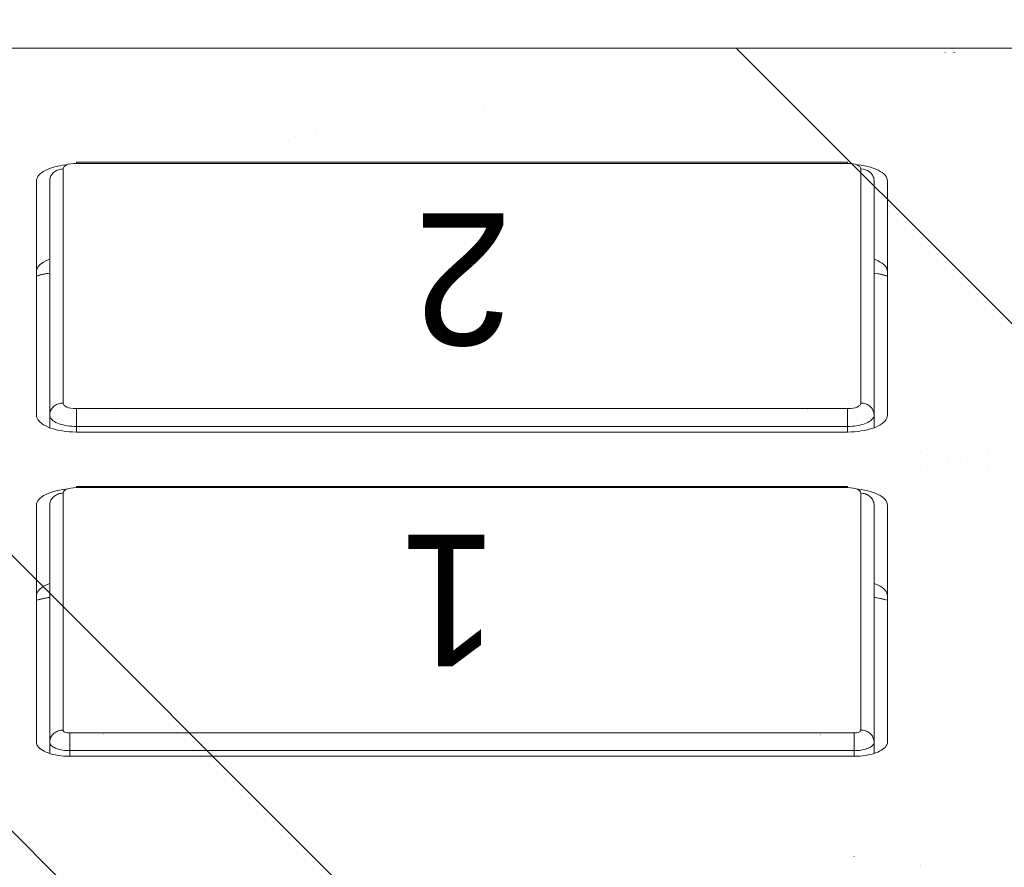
# Model space of a CAD drawing. Header units: inches. Extents: x -420 to -276, y -52 to 18.
# Tile 126 of 187: x -339.662 to -339.081, y 13.001 to 13.501. Entities that reach past the tile are written whole.
import ezdxf

# ---------------------------------------------------------------- set-up
doc = ezdxf.new("R2010")
doc.units = ezdxf.units.IN
doc.header["$LTSCALE"] = 32
doc.header["$MEASUREMENT"] = 0
doc.linetypes.add('Dash Style-1', pattern=[0.083328, 0.041656, -0.041672])
for name, color, linetype, lineweight in [('DashLineFill', 7, 'Dash Style-1', 13), ('Drawing', 7, 'Continuous', 18), ('None', 7, 'Continuous', 18), ('SolidLine', 7, 'Continuous', 15)]:
    doc.layers.add(name, color=color, linetype=linetype, lineweight=lineweight)
doc.styles.add('Segoe UI Semilight (bold)', font='seguisli.ttf')

# ---------------------------------------------------------------- blocks, each defined once
blk = doc.blocks.new('TiMotion_Handset (2D)')
at = {"layer": 'DashLineFill', "linetype": 'Continuous', "lineweight": 13}
h = blk.add_hatch(dxfattribs=at)
h.set_pattern_fill('Steel', color=253, style=0, pattern_type=2)
h.set_pattern_definition([(45, (0, 0), (-1.61301565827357, 1.935715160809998), []), (45, (-1.0608, 1.0608), (-0.4723460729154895, 0.4167612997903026), [])])
h.paths.add_polyline_path([(-0.5650679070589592, 2.440944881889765), (-0.5636889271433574, 2.443168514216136), (-0.5621892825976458, 2.445271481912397), (-0.5605689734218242, 2.447253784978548), (-0.5588279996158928, 2.449115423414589), (-0.5569663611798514, 2.45085639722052), (-0.5549840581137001, 2.452476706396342), (-0.5528810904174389, 2.453976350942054), (-0.5506574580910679, 2.455355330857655), (-0.5483514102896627, 2.456591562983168), (-0.5460011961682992, 2.457662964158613), (-0.543606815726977, 2.458569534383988), (-0.5411682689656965, 2.459311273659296), (-0.5386855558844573, 2.459888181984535), (-0.5361586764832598, 2.460300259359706), (-0.5335876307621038, 2.460547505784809), (-0.5309724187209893, 2.460629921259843), (0.4425815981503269, 2.460629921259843), (0.4451968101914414, 2.460547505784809), (0.4477678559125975, 2.460300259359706), (0.450294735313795, 2.459888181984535), (0.4527774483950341, 2.459311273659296), (0.4552159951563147, 2.458569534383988), (0.4576103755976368, 2.457662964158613), (0.4599605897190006, 2.456591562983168), (0.4622666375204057, 2.455355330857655), (0.4644902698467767, 2.453976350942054), (0.4665932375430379, 2.452476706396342), (0.4685755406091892, 2.45085639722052), (0.4704371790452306, 2.449115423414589), (0.472178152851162, 2.447253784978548), (0.4737984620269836, 2.445271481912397), (0.4752981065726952, 2.443168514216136), (0.4766770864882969, 2.440944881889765), (0.4779133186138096, 2.43863883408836), (0.478984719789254, 2.436288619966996), (0.47989129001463, 2.433894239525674), (0.4806330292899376, 2.431455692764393), (0.4812099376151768, 2.428972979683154), (0.4816220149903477, 2.426446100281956), (0.4818692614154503, 2.423875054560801), (0.4819516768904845, 2.421259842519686), (0.4819516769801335, 1.765582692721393), (0.4825163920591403, 1.763951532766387), (0.4830058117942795, 1.762300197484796), (0.4834199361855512, 1.760628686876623), (0.4837587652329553, 1.758937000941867), (0.4840222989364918, 1.757225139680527), (0.4842105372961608, 1.755493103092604), (0.4843234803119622, 1.753740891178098), (0.484361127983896, 1.751968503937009), (0.484361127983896, -1.751965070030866), (0.4842787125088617, -1.75458028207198), (0.4840314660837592, -1.757151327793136), (0.4836193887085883, -1.759678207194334), (0.483042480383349, -1.762160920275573), (0.4823007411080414, -1.764599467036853), (0.4813941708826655, -1.766993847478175), (0.4803227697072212, -1.769344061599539), (0.4790865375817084, -1.771650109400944), (0.4777075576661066, -1.773873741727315), (0.4762079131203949, -1.775976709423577), (0.4745876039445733, -1.777959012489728), (0.4728466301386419, -1.779820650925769), (0.4709849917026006, -1.781561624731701), (0.4690026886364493, -1.783181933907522), (0.4668997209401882, -1.784681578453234), (0.4646760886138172, -1.786060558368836), (0.4623700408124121, -1.787296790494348), (0.4600198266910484, -1.788368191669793), (0.4576254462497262, -1.789274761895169), (0.4551868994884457, -1.790016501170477), (0.4527041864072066, -1.790593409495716), (0.4501773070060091, -1.791005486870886), (0.447606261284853, -1.791252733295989), (0.4449910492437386, -1.791335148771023), (-1.79051826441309, -1.791335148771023), (-1.793133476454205, -1.791252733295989), (-1.795704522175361, -1.791005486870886), (-1.798231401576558, -1.790593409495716), (-1.800714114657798, -1.790016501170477), (-1.803152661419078, -1.789274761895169), (-1.8055470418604, -1.788368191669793), (-1.807897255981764, -1.787296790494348), (-1.810203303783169, -1.786060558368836), (-1.81242693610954, -1.784681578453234), (-1.814529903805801, -1.783181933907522), (-1.816512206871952, -1.781561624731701), (-1.818373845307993, -1.779820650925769), (-1.820114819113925, -1.777959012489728), (-1.821735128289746, -1.775976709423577), (-1.823234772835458, -1.773873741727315), (-1.82461375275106, -1.771650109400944), (-1.825849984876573, -1.769344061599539), (-1.826921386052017, -1.766993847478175), (-1.827827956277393, -1.764599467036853), (-1.828569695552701, -1.762160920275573), (-1.82914660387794, -1.759678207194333), (-1.829558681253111, -1.757151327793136), (-1.829805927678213, -1.75458028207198), (-1.829888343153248, -1.751965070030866), (-1.829888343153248, 1.751968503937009), (-1.829805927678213, 1.754583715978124), (-1.829558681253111, 1.75715476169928), (-1.82914660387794, 1.759681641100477), (-1.828569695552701, 1.762164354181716), (-1.827827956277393, 1.764602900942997), (-1.826921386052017, 1.766997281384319), (-1.825849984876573, 1.769347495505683), (-1.82461375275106, 1.771653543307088), (-1.823234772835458, 1.773877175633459), (-1.821735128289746, 1.77598014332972), (-1.820114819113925, 1.777962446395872), (-1.818373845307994, 1.779824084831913), (-1.816512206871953, 1.781565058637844), (-1.814529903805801, 1.783185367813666), (-1.81242693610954, 1.784685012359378), (-1.810203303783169, 1.786063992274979), (-1.807897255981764, 1.787300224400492), (-1.8055470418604, 1.788371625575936), (-1.803152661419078, 1.789278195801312), (-1.800714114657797, 1.79001993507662), (-1.798231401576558, 1.790596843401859), (-1.795704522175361, 1.79100892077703), (-1.793133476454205, 1.791256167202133), (-1.79051826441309, 1.791338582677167), (-0.5703424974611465, 1.791338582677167), (-0.5703424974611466, 2.421259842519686), (-0.5702600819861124, 2.423875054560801), (-0.5700128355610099, 2.426446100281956), (-0.569600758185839, 2.428972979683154), (-0.5690238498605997, 2.431455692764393), (-0.5682821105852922, 2.433894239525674), (-0.5673755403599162, 2.436288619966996), (-0.5663041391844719, 2.43863883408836)])
at = {"layer": 'DashLineFill'}
blk.add_open_spline([(-0.5650679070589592, 2.440944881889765), (-0.559793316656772, 2.450080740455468), (-0.5415215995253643, 2.460629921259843), (-0.04419541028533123, 2.460629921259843), (0.4531307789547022, 2.460629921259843), (0.4714024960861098, 2.450080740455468), (0.4819516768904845, 2.431809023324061), (0.4819516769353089, 2.09342126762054), (0.4819516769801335, 1.765582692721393), (0.484361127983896, 1.759098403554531), (0.484361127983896, 1.716953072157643e-06), (0.484361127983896, -1.76251425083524), (0.473811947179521, -1.780785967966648), (0.4555402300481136, -1.791335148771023), (-0.672763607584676, -1.791335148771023), (-1.801067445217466, -1.791335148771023), (-1.819339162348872, -1.780785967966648), (-1.829888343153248, -1.76251425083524), (-1.829888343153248, 1.716953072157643e-06), (-1.829888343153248, 1.762517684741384), (-1.819339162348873, 1.780789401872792), (-1.801067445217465, 1.791338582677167), (-1.180430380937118, 1.791338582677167), (-0.5703424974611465, 1.791338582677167), (-0.5703424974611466, 2.106299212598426), (-0.5703424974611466, 2.431809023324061), (-0.5650679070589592, 2.440944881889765)], degree=2, knots=[0, 0, 0, 0.001659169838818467, 0.003318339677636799, 0.07987838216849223, 0.08153755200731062, 0.08319672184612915, 0.08485589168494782, 0.1364181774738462, 0.1364181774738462, 0.1375061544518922, 0.4048450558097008, 0.4064547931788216, 0.4080645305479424, 0.4096742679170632, 0.5802364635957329, 0.5818462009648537, 0.5834559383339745, 0.5850656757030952, 0.8524045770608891, 0.8540143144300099, 0.8556240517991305, 0.8572337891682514, 0.9503292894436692, 0.9503292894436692, 0.9983902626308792, 1, 1, 1], dxfattribs=at)
at = {"layer": 'Drawing', "color": 7, "linetype": 'Continuous'}
for p, q in [((0.484361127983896, -1.718944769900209), (0.484361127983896, 1.633858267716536)), ((0.06899071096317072, 1.027698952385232), (0.06952023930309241, 1.028848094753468)), ((0.06952023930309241, 1.028848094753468), (0.07008969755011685, 1.029884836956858)), ((0.07008969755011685, 1.029884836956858), (0.07069483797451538, 1.030801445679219)), ((0.07069483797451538, 1.030801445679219), (0.071331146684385, 1.031591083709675)), ((0.071331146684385, 1.031591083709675), (0.07199387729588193, 1.032247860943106)), ((0.07199387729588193, 1.032247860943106), (0.07267808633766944, 1.032766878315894)), ((0.07267808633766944, 1.032766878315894), (0.07337867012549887, 1.033144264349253)), ((0.07337867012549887, 1.033144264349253), (0.07409040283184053, 1.033377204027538)), ((0.07409040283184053, 1.033377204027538), (0.07487331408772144, 1.033464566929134)), ((0.2146368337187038, 1.033464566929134), (0.07487331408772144, 1.033464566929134)), ((0.1586385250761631, 1.033464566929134), (0.1586803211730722, 1.033327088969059)), ((0.1586803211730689, 1.033327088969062), (0.159424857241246, 1.030406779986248)), ((0.159424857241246, 1.030406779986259), (0.1600548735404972, 1.027404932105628)), ((0.1611147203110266, 1.033464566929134), (0.1611931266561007, 1.033463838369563)), ((0.1611931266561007, 1.033463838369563), (0.1620542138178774, 1.033359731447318)), ((0.1620542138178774, 1.033359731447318), (0.1629082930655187, 1.033080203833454)), ((0.1629082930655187, 1.033080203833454), (0.1637489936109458, 1.032627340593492)), ((0.1637489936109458, 1.032627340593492), (0.1645700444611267, 1.032004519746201)), ((0.1645700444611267, 1.032004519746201), (0.1653653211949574, 1.031216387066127)), ((0.1653653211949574, 1.031216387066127), (0.1661288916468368, 1.030268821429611)), ((0.1653770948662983, 1.031216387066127), (0.1661288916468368, 1.030268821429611)), ((0.1661288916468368, 1.030268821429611), (0.1668550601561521, 1.029168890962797)), ((0.1668550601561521, 1.029168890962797), (0.1675384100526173, 1.027924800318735)), ((0.1681738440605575, 1.026545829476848), (0.1675384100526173, 1.027924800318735)), ((0.2146368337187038, 1.033464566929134), (0.2155763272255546, 1.033359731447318)), ((0.2155763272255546, 1.033359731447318), (0.2164304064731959, 1.033080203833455)), ((0.2164304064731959, 1.033080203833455), (0.217271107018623, 1.032627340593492)), ((0.217271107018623, 1.032627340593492), (0.2180921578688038, 1.032004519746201)), ((0.2180921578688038, 1.032004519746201), (0.2188874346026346, 1.031216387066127)), ((0.219651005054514, 1.030268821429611), (0.2188874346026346, 1.031216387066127)), ((0.219651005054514, 1.030268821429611), (0.2203771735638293, 1.029168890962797)), ((0.2203771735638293, 1.029168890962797), (0.2210605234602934, 1.027924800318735)), ((0.2210605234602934, 1.027924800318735), (0.2216959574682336, 1.026545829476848)), ((0.2608209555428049, 1.026545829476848), (0.2614563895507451, 1.027924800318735)), ((0.2614563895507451, 1.027924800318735), (0.2621397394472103, 1.029168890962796)), ((0.2621397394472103, 1.029168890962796), (0.2628659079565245, 1.030268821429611)), ((0.2628659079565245, 1.030268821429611), (0.2636294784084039, 1.031216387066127)), ((0.2636294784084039, 1.031216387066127), (0.2644247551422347, 1.032004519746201)), ((0.2644247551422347, 1.032004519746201), (0.2652458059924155, 1.032627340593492)), ((0.2652458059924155, 1.032627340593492), (0.2660865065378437, 1.033080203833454)), ((0.2660865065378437, 1.033080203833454), (0.2669405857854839, 1.033359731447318)), ((0.2669405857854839, 1.033359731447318), (0.2678800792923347, 1.033464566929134)), ((0.4059797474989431, 1.033464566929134), (0.2678800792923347, 1.033464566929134)), ((0.3499814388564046, 1.033464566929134), (0.3500232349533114, 1.033327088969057)), ((0.3500232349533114, 1.033327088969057), (0.3507677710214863, 1.030406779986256)), ((0.3507677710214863, 1.030406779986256), (0.3513977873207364, 1.027404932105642)), ((0.352457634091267, 1.033464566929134), (0.3525360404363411, 1.033463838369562)), ((0.3525360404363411, 1.033463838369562), (0.3533971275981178, 1.033359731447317)), ((0.3533971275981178, 1.033359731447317), (0.3542512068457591, 1.033080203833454)), ((0.3542512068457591, 1.033080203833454), (0.3550919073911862, 1.032627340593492)), ((0.3550919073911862, 1.032627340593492), (0.355912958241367, 1.032004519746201)), ((0.355912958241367, 1.032004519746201), (0.3567082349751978, 1.031216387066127)), ((0.3567082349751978, 1.031216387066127), (0.3574718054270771, 1.030268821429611)), ((0.3567200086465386, 1.031216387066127), (0.3574718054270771, 1.030268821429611)), ((0.3574718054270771, 1.030268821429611), (0.3581979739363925, 1.029168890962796)), ((0.3588813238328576, 1.027924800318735), (0.3581979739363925, 1.029168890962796)), ((0.3588813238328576, 1.027924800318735), (0.3595167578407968, 1.026545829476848)), ((0.4059797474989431, 1.033464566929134), (0.4069192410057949, 1.033359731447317)), ((0.4069192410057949, 1.033359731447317), (0.4077733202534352, 1.033080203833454)), ((0.4077733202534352, 1.033080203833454), (0.4086140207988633, 1.032627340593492)), ((0.4086140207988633, 1.032627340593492), (0.409435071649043, 1.032004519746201)), ((0.409435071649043, 1.032004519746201), (0.4102303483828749, 1.031216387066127)), ((0.4109939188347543, 1.030268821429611), (0.4102303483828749, 1.031216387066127)), ((0.4109939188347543, 1.030268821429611), (0.4117200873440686, 1.029168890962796)), ((0.4117200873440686, 1.029168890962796), (0.4124034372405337, 1.027924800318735)), ((0.4124034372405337, 1.027924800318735), (0.4130388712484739, 1.026545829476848)), ((0.0670682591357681, 1.020592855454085), (0.06734582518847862, 1.022161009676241)), ((0.06734582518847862, 1.022161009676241), (0.06767954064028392, 1.023666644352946)), ((0.06767954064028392, 1.023666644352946), (0.06806691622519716, 1.025098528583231)), ((0.06806691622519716, 1.025098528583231), (0.0685050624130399, 1.02644598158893)), ((0.0685050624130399, 1.02644598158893), (0.06899071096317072, 1.027698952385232)), ((0.1681738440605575, 1.026545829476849), (0.1685441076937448, 1.025590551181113)), ((0.2216959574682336, 1.026545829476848), (0.2222787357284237, 1.025042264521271)), ((0.2222787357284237, 1.025042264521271), (0.2228045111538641, 1.023425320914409)), ((0.2228045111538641, 1.023425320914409), (0.2232693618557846, 1.021707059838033)), ((0.2592475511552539, 1.021707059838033), (0.2597124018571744, 1.023425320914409)), ((0.2597124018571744, 1.023425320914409), (0.2602381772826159, 1.025042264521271)), ((0.2602381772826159, 1.025042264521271), (0.2608209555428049, 1.026545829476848)), ((0.3513977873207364, 1.027404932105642), (0.3517021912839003, 1.025590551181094)), ((0.3595167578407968, 1.026545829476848), (0.359887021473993, 1.025590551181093)), ((0.4130388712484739, 1.026545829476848), (0.4136216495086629, 1.025042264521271)), ((0.4136216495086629, 1.025042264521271), (0.4141474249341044, 1.023425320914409)), ((0.4141474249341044, 1.023425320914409), (0.414612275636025, 1.021707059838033)), ((0.06659097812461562, 1.015632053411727), (0.06668942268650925, 1.017316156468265)), ((0.06668942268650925, 1.017316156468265), (0.06684891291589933, 1.018973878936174)), ((0.06684891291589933, 1.018973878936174), (0.0670682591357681, 1.020592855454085)), ((0.2232693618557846, 1.021707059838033), (0.2236698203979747, 1.019900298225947)), ((0.2236698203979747, 1.019900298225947), (0.2240028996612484, 1.018018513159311)), ((0.2240028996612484, 1.018018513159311), (0.2242661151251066, 1.016075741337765)), ((0.258250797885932, 1.016075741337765), (0.2585140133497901, 1.018018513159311)), ((0.2585140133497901, 1.018018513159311), (0.2588470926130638, 1.019900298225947)), ((0.2588470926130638, 1.019900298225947), (0.2592475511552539, 1.021707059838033)), ((0.414612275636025, 1.021707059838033), (0.415012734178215, 1.019900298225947)), ((0.415012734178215, 1.019900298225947), (0.4153458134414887, 1.018018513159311)), ((0.4153458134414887, 1.018018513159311), (0.4156090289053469, 1.016075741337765)), ((0.06655405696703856, 1.013779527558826), (0.06659097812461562, 1.015632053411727)), ((0.06655405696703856, 0.5511811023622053), (0.06655405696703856, 1.013779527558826)), ((0.2242661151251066, 1.016075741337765), (0.2243710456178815, 1.014985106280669)), ((0.2578969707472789, 1.00984251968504), (0.2579412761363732, 1.012065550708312)), ((0.2579412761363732, 1.012065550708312), (0.2580594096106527, 1.014086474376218)), ((0.2580594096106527, 1.014086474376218), (0.258250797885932, 1.016075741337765)), ((0.4156090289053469, 1.016075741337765), (0.4157139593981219, 1.01498510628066)), ((0.2578969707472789, 0.5551181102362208), (0.2578969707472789, 1.00984251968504)), ((0.2579412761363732, 0.552895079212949), (0.2578969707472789, 0.5551181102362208)), ((0.2580594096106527, 0.5508741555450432), (0.2579412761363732, 0.552895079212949)), ((0.06659097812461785, 0.5493285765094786), (0.06655405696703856, 0.5511811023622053)), ((0.06668942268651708, 0.5476444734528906), (0.06659097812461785, 0.5493285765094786)), ((0.06684891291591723, 0.5459867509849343), (0.06668942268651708, 0.5476444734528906)), ((0.06706825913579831, 0.544367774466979), (0.06684891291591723, 0.5459867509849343)), ((0.2240028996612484, 0.5469421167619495), (0.2236698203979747, 0.5450603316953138)), ((0.2242661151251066, 0.5488848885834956), (0.2240028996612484, 0.5469421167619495)), ((0.2243710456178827, 0.5499755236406), (0.2242661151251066, 0.5488848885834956)), ((0.258250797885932, 0.5488848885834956), (0.2580594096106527, 0.5508741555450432)), ((0.2585140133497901, 0.5469421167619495), (0.258250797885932, 0.5488848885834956)), ((0.2588470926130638, 0.5450603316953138), (0.2585140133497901, 0.5469421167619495)), ((0.4153458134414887, 0.5469421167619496), (0.415012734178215, 0.5450603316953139)), ((0.4153458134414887, 0.5469421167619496), (0.4156090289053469, 0.5488848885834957)), ((0.4157139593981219, 0.5499755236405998), (0.4156090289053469, 0.5488848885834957)), ((0.06734582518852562, 0.5427996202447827), (0.06706825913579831, 0.544367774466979)), ((0.06767954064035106, 0.5412939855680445), (0.06734582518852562, 0.5427996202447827)), ((0.06806691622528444, 0.5398621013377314), (0.06767954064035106, 0.5412939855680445)), ((0.2228045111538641, 0.5415353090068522), (0.2222787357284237, 0.53991836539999)), ((0.2232693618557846, 0.5432535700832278), (0.2228045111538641, 0.5415353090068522)), ((0.2236698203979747, 0.5450603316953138), (0.2232693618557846, 0.5432535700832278)), ((0.2592475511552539, 0.5432535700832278), (0.2588470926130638, 0.5450603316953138)), ((0.2597124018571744, 0.5415353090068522), (0.2592475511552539, 0.5432535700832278)), ((0.2602381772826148, 0.53991836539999), (0.2597124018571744, 0.5415353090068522)), ((0.4141474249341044, 0.5415353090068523), (0.4136216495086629, 0.5399183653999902)), ((0.414612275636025, 0.543253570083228), (0.4141474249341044, 0.5415353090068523)), ((0.414612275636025, 0.543253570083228), (0.415012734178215, 0.5450603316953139)), ((0.06850506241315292, 0.5385146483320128), (0.06806691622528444, 0.5398621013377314)), ((0.0689907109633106, 0.5372616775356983), (0.06850506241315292, 0.5385146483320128)), ((0.06952023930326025, 0.5361125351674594), (0.0689907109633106, 0.5372616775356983)), ((0.07008969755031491, 0.5350757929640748), (0.06952023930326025, 0.5361125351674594)), ((0.07069483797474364, 0.5341591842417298), (0.07008969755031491, 0.5350757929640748)), ((0.1594775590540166, 0.5346705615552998), (0.1587194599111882, 0.5316800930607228)), ((0.1601014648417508, 0.5376855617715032), (0.1594775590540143, 0.5346705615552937)), ((0.1603789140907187, 0.5393700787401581), (0.1601014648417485, 0.5376855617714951)), ((0.1661288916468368, 0.5346918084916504), (0.1653653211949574, 0.5337442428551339)), ((0.1661288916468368, 0.5346918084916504), (0.1653744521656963, 0.5337442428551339)), ((0.1668550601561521, 0.5357917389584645), (0.1661288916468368, 0.5346918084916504)), ((0.1675384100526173, 0.5370358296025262), (0.1668550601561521, 0.5357917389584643)), ((0.1681738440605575, 0.5384148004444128), (0.1675384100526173, 0.5370358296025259)), ((0.1685441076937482, 0.5393700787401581), (0.1681738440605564, 0.5384148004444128)), ((0.219651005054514, 0.5346918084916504), (0.2188874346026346, 0.533744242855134)), ((0.2203771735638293, 0.5357917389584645), (0.219651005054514, 0.5346918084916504)), ((0.2210605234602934, 0.5370358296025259), (0.2203771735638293, 0.5357917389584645)), ((0.2216959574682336, 0.5384148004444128), (0.2210605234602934, 0.5370358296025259)), ((0.2222787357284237, 0.53991836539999), (0.2216959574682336, 0.5384148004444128)), ((0.2608209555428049, 0.5384148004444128), (0.2602381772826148, 0.53991836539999)), ((0.2614563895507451, 0.5370358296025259), (0.2608209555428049, 0.5384148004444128)), ((0.2621397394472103, 0.5357917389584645), (0.2614563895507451, 0.5370358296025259)), ((0.2628659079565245, 0.5346918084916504), (0.2621397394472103, 0.5357917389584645)), ((0.2636294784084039, 0.533744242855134), (0.2628659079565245, 0.5346918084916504)), ((0.3508204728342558, 0.5346705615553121), (0.3500623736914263, 0.5316800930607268)), ((0.3514443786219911, 0.537685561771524), (0.3508204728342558, 0.5346705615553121)), ((0.3517218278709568, 0.5393700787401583), (0.3514443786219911, 0.537685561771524)), ((0.3574718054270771, 0.5346918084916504), (0.3567082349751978, 0.533744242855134)), ((0.3574718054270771, 0.5346918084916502), (0.3567173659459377, 0.533744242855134)), ((0.3581979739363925, 0.5357917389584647), (0.3574718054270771, 0.5346918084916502)), ((0.3581979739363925, 0.5357917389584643), (0.3588813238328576, 0.5370358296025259)), ((0.3588813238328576, 0.5370358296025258), (0.3595167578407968, 0.5384148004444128)), ((0.3598870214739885, 0.5393700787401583), (0.3595167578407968, 0.5384148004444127)), ((0.4109939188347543, 0.5346918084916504), (0.4102303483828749, 0.533744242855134)), ((0.4117200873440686, 0.5357917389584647), (0.4109939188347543, 0.5346918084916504)), ((0.4117200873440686, 0.5357917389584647), (0.4124034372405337, 0.5370358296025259)), ((0.4130388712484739, 0.5384148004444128), (0.4124034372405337, 0.5370358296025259)), ((0.4136216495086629, 0.5399183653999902), (0.4130388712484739, 0.5384148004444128)), ((0.07133114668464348, 0.5333695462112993), (0.07069483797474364, 0.5341591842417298)), ((0.0719938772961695, 0.5327127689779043), (0.07133114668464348, 0.5333695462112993)), ((0.07267808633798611, 0.532193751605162), (0.0719938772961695, 0.5327127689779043)), ((0.07337867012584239, 0.53181636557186), (0.07267808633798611, 0.532193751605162)), ((0.07409040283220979, 0.5315834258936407), (0.07337867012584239, 0.53181636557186)), ((0.0748733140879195, 0.5314960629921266), (0.07409040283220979, 0.5315834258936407)), ((0.2146368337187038, 0.5314960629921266), (0.0748733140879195, 0.5314960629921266)), ((0.1611931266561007, 0.5314967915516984), (0.1611147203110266, 0.5314960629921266)), ((0.1620542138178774, 0.5316008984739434), (0.1611931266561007, 0.5314967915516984)), ((0.1629082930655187, 0.5318804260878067), (0.1620542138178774, 0.5316008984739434)), ((0.1637489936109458, 0.532333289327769), (0.1629082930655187, 0.5318804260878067)), ((0.1645700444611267, 0.5329561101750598), (0.1637489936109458, 0.532333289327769)), ((0.1653653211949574, 0.5337442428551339), (0.1645700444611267, 0.5329561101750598)), ((0.2155763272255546, 0.5316008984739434), (0.2146368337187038, 0.5314960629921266)), ((0.2164304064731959, 0.5318804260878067), (0.2155763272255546, 0.5316008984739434)), ((0.217271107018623, 0.5323332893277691), (0.2164304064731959, 0.5318804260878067)), ((0.2180921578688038, 0.53295611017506), (0.217271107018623, 0.5323332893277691)), ((0.2188874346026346, 0.533744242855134), (0.2180921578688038, 0.53295611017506)), ((0.2644247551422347, 0.53295611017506), (0.2636294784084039, 0.533744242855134)), ((0.2652458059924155, 0.532333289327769), (0.2644247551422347, 0.53295611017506)), ((0.2660865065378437, 0.5318804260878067), (0.2652458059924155, 0.532333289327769)), ((0.2669405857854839, 0.5316008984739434), (0.2660865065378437, 0.5318804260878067)), ((0.2678800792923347, 0.5314960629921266), (0.2669405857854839, 0.5316008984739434)), ((0.4059797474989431, 0.5314960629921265), (0.2678800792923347, 0.5314960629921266)), ((0.3500623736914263, 0.5316800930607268), (0.3500060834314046, 0.5314960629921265)), ((0.3525360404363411, 0.5314967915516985), (0.352457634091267, 0.5314960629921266)), ((0.3533971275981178, 0.5316008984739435), (0.3525360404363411, 0.5314967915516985)), ((0.3542512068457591, 0.5318804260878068), (0.3533971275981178, 0.5316008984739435)), ((0.3550919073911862, 0.5323332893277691), (0.3542512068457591, 0.5318804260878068)), ((0.355912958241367, 0.53295611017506), (0.3550919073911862, 0.5323332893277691)), ((0.3567082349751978, 0.533744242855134), (0.355912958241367, 0.53295611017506)), ((0.4069192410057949, 0.5316008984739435), (0.4059797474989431, 0.5314960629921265)), ((0.4077733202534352, 0.5318804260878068), (0.4069192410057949, 0.5316008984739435)), ((0.4077733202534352, 0.5318804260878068), (0.4086140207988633, 0.5323332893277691)), ((0.409435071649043, 0.53295611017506), (0.4086140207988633, 0.5323332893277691)), ((0.4102303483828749, 0.533744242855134), (0.409435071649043, 0.53295611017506))]:
    blk.add_line(p, q, dxfattribs=at)
at = {"layer": 'Drawing'}
for p, q in [((0.1585943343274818, 1.033464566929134), (0.159124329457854, 1.031496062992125)), ((0.159124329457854, 1.031496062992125), (0.1598615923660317, 1.028144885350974)), ((0.1598615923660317, 1.028144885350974), (0.1603087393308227, 1.025590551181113)), ((0.3499372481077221, 1.033464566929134), (0.3504672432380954, 1.031496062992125)), ((0.3499704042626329, 1.033464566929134), (0.3500195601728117, 1.033302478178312)), ((0.3507695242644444, 1.030354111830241), (0.3500195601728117, 1.033302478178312)), ((0.3504672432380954, 1.031496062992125), (0.3512045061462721, 1.028144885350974)), ((0.3514021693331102, 1.027333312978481), (0.3507695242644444, 1.030354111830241)), ((0.3512045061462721, 1.028144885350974), (0.3516516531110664, 1.025590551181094)), ((0.07487331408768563, 1.025590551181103), (0.06822690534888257, 1.025590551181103)), ((0.07104956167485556, 1.021371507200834), (0.07134375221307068, 1.022131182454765)), ((0.07134375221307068, 1.022131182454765), (0.07166480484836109, 1.022827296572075)), ((0.07166480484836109, 1.022827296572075), (0.07201027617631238, 1.023454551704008)), ((0.07201027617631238, 1.023454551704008), (0.07237753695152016, 1.024008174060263)), ((0.07237753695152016, 1.024008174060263), (0.0727637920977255, 1.024483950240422)), ((0.0727637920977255, 1.024483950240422), (0.07316610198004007, 1.024878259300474)), ((0.07316610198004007, 1.024878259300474), (0.0735814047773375, 1.025188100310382)), ((0.0735814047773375, 1.025188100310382), (0.07400653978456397, 1.025411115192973)), ((0.07400653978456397, 1.025411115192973), (0.07443827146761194, 1.02554560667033)), ((0.07443827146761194, 1.02554560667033), (0.07487331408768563, 1.025590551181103)), ((0.2146368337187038, 1.025590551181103), (0.0748733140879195, 1.025590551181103)), ((0.07487331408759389, 1.025590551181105), (0.07549528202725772, 1.025560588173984)), ((0.07549528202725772, 1.025560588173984), (0.07611251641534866, 1.025470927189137)), ((0.07611251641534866, 1.025470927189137), (0.07672031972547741, 1.025322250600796)), ((0.07672031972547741, 1.025322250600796), (0.07731406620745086, 1.025115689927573)), ((0.07731406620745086, 1.025115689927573), (0.07788923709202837, 1.024852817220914)), ((0.07788923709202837, 1.024852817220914), (0.0784414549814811, 1.024535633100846)), ((0.0784414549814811, 1.024535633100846), (0.07896651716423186, 1.024166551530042)), ((0.07896651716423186, 1.024166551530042), (0.07946042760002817, 1.023748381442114)), ((0.07946042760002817, 1.023748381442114), (0.07991942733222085, 1.023284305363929)), ((0.07991942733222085, 1.023284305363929), (0.08034002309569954, 1.022777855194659)), ((0.08034002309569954, 1.022777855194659), (0.08071901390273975, 1.022232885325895)), ((0.08071901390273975, 1.022232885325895), (0.08105351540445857, 1.021653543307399)), ((0.160054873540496, 1.027404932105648), (0.1603592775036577, 1.025590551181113)), ((0.2152588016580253, 1.025560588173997), (0.2146368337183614, 1.025590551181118)), ((0.2158760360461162, 1.02547092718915), (0.2152588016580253, 1.025560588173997)), ((0.2164838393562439, 1.025322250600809), (0.2158760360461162, 1.02547092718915)), ((0.2170775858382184, 1.025115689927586), (0.2164838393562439, 1.025322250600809)), ((0.2176527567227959, 1.024852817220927), (0.2170775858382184, 1.025115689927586)), ((0.2182049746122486, 1.024535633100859), (0.2176527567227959, 1.024852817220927)), ((0.2187300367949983, 1.024166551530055), (0.2182049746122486, 1.024535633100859)), ((0.2192239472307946, 1.023748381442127), (0.2187300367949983, 1.024166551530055)), ((0.2196829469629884, 1.023284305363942), (0.2192239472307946, 1.023748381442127)), ((0.2201035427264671, 1.022777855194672), (0.2196829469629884, 1.023284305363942)), ((0.2204825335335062, 1.022232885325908), (0.2201035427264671, 1.022777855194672)), ((0.2208170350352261, 1.021653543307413), (0.2204825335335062, 1.022232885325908)), ((0.2678800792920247, 1.025590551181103), (0.2604506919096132, 1.025590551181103)), ((0.2636020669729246, 1.021906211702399), (0.2640626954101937, 1.02274255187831)), ((0.2640626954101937, 1.02274255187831), (0.2645523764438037, 1.023480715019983)), ((0.2645523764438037, 1.023480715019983), (0.265067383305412, 1.024115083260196)), ((0.265067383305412, 1.024115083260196), (0.265603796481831, 1.024640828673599)), ((0.265603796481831, 1.024640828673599), (0.266157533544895, 1.025053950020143)), ((0.266157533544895, 1.025053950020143), (0.2667243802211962, 1.02535130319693)), ((0.2667243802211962, 1.02535130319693), (0.2673000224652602, 1.02553062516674)), ((0.2673000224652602, 1.02553062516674), (0.2678800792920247, 1.025590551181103)), ((0.2678800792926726, 1.025590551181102), (0.2685020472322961, 1.025560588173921)), ((0.4059797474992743, 1.025590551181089), (0.2678800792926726, 1.025590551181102)), ((0.2685020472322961, 1.025560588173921), (0.2691192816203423, 1.025470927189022)), ((0.2691192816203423, 1.025470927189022), (0.2697270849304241, 1.025322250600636)), ((0.2697270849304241, 1.025322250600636), (0.2703208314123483, 1.025115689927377)), ((0.2703208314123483, 1.025115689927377), (0.2708960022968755, 1.024852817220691)), ((0.2708960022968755, 1.024852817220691), (0.2714482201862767, 1.024535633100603)), ((0.2714482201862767, 1.024535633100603), (0.271973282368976, 1.024166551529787)), ((0.271973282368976, 1.024166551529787), (0.272467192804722, 1.023748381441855)), ((0.272467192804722, 1.023748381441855), (0.2729261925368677, 1.023284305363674)), ((0.2729261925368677, 1.023284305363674), (0.2733467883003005, 1.022777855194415)), ((0.2733467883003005, 1.022777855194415), (0.2737257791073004, 1.022232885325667)), ((0.2737257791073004, 1.022232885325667), (0.2740602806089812, 1.021653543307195)), ((0.3514021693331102, 1.027333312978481), (0.3516939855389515, 1.025590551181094)), ((0.4066017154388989, 1.025560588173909), (0.4059797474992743, 1.025590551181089)), ((0.4072189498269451, 1.025470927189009), (0.4066017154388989, 1.025560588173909)), ((0.4078267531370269, 1.025322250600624), (0.4072189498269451, 1.025470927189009)), ((0.4084204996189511, 1.025115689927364), (0.4078267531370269, 1.025322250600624)), ((0.4089956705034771, 1.024852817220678), (0.4084204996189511, 1.025115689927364)), ((0.4095478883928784, 1.02453563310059), (0.4089956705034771, 1.024852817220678)), ((0.4100729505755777, 1.024166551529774), (0.4095478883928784, 1.02453563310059)), ((0.4105668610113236, 1.023748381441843), (0.4100729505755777, 1.024166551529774)), ((0.4110258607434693, 1.023284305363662), (0.4105668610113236, 1.023748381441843)), ((0.4114464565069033, 1.022777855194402), (0.4110258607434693, 1.023284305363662)), ((0.4118254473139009, 1.022232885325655), (0.4114464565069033, 1.022777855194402)), ((0.4121599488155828, 1.021653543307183), (0.4118254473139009, 1.022232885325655)), ((0.06995759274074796, 1.015830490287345), (0.07005184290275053, 1.016836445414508)), ((0.07005184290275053, 1.016836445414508), (0.07018278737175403, 1.017819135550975)), ((0.07018278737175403, 1.017819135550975), (0.07034942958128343, 1.018771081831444)), ((0.07034942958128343, 1.018771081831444), (0.07055050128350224, 1.01968503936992)), ((0.07055050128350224, 1.01968503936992), (0.07078447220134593, 1.020554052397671)), ((0.07078447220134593, 1.020554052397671), (0.07104956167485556, 1.021371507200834)), ((0.08080488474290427, 1.016630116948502), (0.08062020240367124, 1.016082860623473)), ((0.08103616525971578, 1.017067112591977), (0.08080488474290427, 1.016630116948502)), ((0.08131404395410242, 1.017393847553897), (0.08103616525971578, 1.017067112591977)), ((0.08105351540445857, 1.021653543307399), (0.0813409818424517, 1.021044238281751)), ((0.08163852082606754, 1.017610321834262), (0.08131404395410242, 1.017393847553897)), ((0.0813409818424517, 1.021044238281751), (0.08157922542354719, 1.020409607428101)), ((0.08157922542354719, 1.020409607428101), (0.08176643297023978, 1.019754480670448)), ((0.08200959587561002, 1.017716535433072), (0.08163852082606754, 1.017610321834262)), ((0.08176643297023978, 1.019754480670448), (0.08190117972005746, 1.019083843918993)), ((0.08190117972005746, 1.019083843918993), (0.0819824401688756, 1.018402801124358)), ((0.0819824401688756, 1.018402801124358), (0.08200959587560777, 1.017716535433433)), ((0.2217731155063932, 1.017716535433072), (0.08200959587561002, 1.017716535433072)), ((0.2211045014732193, 1.021044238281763), (0.2208170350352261, 1.021653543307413)), ((0.2213427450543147, 1.020409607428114), (0.2211045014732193, 1.021044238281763)), ((0.2215299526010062, 1.019754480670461), (0.2213427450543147, 1.020409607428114)), ((0.221664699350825, 1.019083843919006), (0.2215299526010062, 1.019754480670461)), ((0.221745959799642, 1.018402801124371), (0.221664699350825, 1.019083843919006)), ((0.2217731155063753, 1.017716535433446), (0.221745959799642, 1.018402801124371)), ((0.2225152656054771, 1.017504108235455), (0.2217731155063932, 1.017716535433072)), ((0.2231642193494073, 1.017071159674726), (0.2225152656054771, 1.017504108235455)), ((0.2237199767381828, 1.016417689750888), (0.2231642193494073, 1.017071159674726)), ((0.2241825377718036, 1.015543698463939), (0.2237199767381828, 1.016417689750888)), ((0.2616260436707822, 1.015228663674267), (0.2618482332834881, 1.016497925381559)), ((0.2618482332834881, 1.016497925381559), (0.2621163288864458, 1.017716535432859)), ((0.2621163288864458, 1.017716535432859), (0.2624282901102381, 1.018875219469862)), ((0.2624282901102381, 1.018875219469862), (0.262781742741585, 1.019965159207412)), ((0.262781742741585, 1.019965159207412), (0.2631739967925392, 1.020978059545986)), ((0.2631739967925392, 1.020978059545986), (0.2636020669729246, 1.021906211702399)), ((0.2730694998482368, 1.016417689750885), (0.2726069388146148, 1.015543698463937)), ((0.2736252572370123, 1.017071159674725), (0.2730694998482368, 1.016417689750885)), ((0.2742742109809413, 1.017504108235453), (0.2736252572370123, 1.017071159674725)), ((0.2740602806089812, 1.021653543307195), (0.2743477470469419, 1.021044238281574)), ((0.2750163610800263, 1.017716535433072), (0.2742742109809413, 1.017504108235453)), ((0.2743477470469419, 1.021044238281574), (0.2745859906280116, 1.020409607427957)), ((0.2745859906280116, 1.020409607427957), (0.2747731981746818, 1.01975448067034)), ((0.2747731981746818, 1.01975448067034), (0.2749079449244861, 1.019083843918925)), ((0.2749079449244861, 1.019083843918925), (0.2749892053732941, 1.018402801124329)), ((0.2749892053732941, 1.018402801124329), (0.2750163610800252, 1.017716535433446)), ((0.4131160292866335, 1.017716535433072), (0.2750163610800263, 1.017716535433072)), ((0.4124474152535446, 1.021044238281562), (0.4121599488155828, 1.021653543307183)), ((0.4126856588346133, 1.020409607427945), (0.4124474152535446, 1.021044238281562)), ((0.4128728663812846, 1.019754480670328), (0.4126856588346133, 1.020409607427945)), ((0.4130076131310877, 1.019083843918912), (0.4128728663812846, 1.019754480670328)), ((0.4130888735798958, 1.018402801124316), (0.4130076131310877, 1.019083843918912)), ((0.4131160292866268, 1.017716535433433), (0.4130888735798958, 1.018402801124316)), ((0.4138581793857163, 1.017504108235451), (0.4131160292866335, 1.017716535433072)), ((0.4145071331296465, 1.017071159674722), (0.4138581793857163, 1.017504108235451)), ((0.415062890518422, 1.016417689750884), (0.4145071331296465, 1.017071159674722)), ((0.4155254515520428, 1.015543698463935), (0.415062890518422, 1.016417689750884)), ((0.06988175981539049, 1.013779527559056), (0.06653745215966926, 1.013779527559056)), ((0.06988175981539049, 1.013779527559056), (0.06990075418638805, 1.014808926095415)), ((0.06988175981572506, 1.013779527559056), (0.06988175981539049, 0.5511811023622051)), ((0.0803457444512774, 1.013779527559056), (0.06988175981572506, 1.013779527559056)), ((0.06990075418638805, 1.014808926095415), (0.06995759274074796, 1.015830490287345)), ((0.08039063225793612, 1.014657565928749), (0.08034574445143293, 1.013779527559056)), ((0.0803457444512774, 1.013779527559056), (0.08034574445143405, 0.5511811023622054)), ((0.08048211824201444, 1.015425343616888), (0.08039063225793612, 1.014657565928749)), ((0.08062020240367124, 1.016082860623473), (0.08048211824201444, 1.015425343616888)), ((0.2245519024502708, 1.01444918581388), (0.2241825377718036, 1.015543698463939)), ((0.2248280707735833, 1.013134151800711), (0.2245519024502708, 1.01444918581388)), ((0.225011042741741, 1.011598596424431), (0.2248280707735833, 1.013134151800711)), ((0.2251008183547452, 1.00984251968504), (0.225011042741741, 1.011598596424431)), ((0.2612246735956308, 1.00984251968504), (0.261249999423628, 1.011215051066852)), ((0.261249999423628, 1.011215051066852), (0.2613257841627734, 1.012577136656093)), ((0.2613257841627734, 1.012577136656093), (0.2614514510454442, 1.013918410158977)), ((0.2614514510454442, 1.013918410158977), (0.2616260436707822, 1.015228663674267)), ((0.2717784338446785, 1.011598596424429), (0.2716886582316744, 1.00984251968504)), ((0.2719614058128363, 1.013134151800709), (0.2717784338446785, 1.011598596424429)), ((0.2722375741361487, 1.014449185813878), (0.2719614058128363, 1.013134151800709)), ((0.2726069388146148, 1.015543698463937), (0.2722375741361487, 1.014449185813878)), ((0.41589481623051, 1.014449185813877), (0.4155254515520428, 1.015543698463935)), ((0.4161709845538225, 1.013134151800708), (0.41589481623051, 1.014449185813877)), ((0.4163539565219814, 1.011598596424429), (0.4161709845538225, 1.013134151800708)), ((0.4164437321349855, 1.009842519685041), (0.4163539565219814, 1.011598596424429)), ((0.2251008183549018, 1.00984251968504), (0.2251008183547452, 0.5551181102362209)), ((0.2258385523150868, 1.00984251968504), (0.2251008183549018, 1.00984251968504)), ((0.2258385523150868, 0.5551181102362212), (0.2258385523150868, 1.00984251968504)), ((0.2612246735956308, 1.00984251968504), (0.2578969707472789, 1.00984251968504)), ((0.2612246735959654, 1.00984251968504), (0.2612246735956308, 0.5551181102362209)), ((0.2716886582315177, 1.00984251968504), (0.2612246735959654, 1.00984251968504)), ((0.2716886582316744, 1.00984251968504), (0.2716886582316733, 0.5551181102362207)), ((0.4164437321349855, 1.009842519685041), (0.4164437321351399, 0.5551181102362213)), ((0.4171814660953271, 1.00984251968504), (0.4164437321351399, 1.00984251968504)), ((0.4171814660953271, 0.5551181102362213), (0.4171814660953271, 1.00984251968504)), ((0.07924130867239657, 0.9940944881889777), (0.07922156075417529, 0.9940944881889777)), ((0.07965947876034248, 0.9940944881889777), (0.07964168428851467, 0.9940944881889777)), ((0.08002856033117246, 0.9940944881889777), (0.08001285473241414, 0.9940944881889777)), ((0.08034574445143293, 0.9940944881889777), (0.08033224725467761, 0.9940944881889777)), ((0.2713714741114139, 0.9862204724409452), (0.2713523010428, 0.9862204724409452)), ((0.2716886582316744, 0.9862204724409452), (0.2716721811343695, 0.9862204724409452)), ((0.4325532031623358, 0.8809055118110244), (0.4325381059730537, 0.8809055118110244)), ((0.4340710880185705, 0.8690944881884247), (0.4340564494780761, 0.8690944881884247)), ((0.4468355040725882, 0.7697715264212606), (0.4468355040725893, 0.7696876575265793)), ((0.2710215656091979, 0.5787401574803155), (0.2710023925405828, 0.5787401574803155)), ((0.2713879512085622, 0.5787401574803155), (0.2713714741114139, 0.5787401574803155)), ((0.07879698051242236, 0.570866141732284), (0.07877723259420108, 0.570866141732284)), ((0.07925910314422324, 0.570866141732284), (0.07924130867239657, 0.570866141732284)), ((0.0796751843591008, 0.570866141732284), (0.07965947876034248, 0.570866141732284)), ((0.08004205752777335, 0.570866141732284), (0.08002856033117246, 0.570866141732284)), ((0.2245519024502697, 0.5505114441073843), (0.2248280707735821, 0.5518264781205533)), ((0.2248280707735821, 0.5518264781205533), (0.225011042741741, 0.5533620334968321)), ((0.225011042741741, 0.5533620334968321), (0.2251008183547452, 0.5551181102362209)), ((0.2258385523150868, 0.5551181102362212), (0.2251008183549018, 0.5551181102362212)), ((0.2612246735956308, 0.5551181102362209), (0.2578969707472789, 0.5551181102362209)), ((0.2612499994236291, 0.5537455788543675), (0.2612246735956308, 0.5551181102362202)), ((0.2716886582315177, 0.5551181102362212), (0.2612246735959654, 0.5551181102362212)), ((0.2613257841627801, 0.5523834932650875), (0.2612499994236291, 0.5537455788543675)), ((0.2614514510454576, 0.5510422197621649), (0.2613257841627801, 0.5523834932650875)), ((0.2716886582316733, 0.5551181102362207), (0.2717784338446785, 0.5533620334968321)), ((0.2717784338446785, 0.5533620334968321), (0.2719614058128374, 0.5518264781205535)), ((0.2719614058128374, 0.5518264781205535), (0.2722375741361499, 0.550511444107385)), ((0.41589481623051, 0.550511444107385), (0.4161709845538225, 0.5518264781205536)), ((0.4161709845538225, 0.5518264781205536), (0.4163539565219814, 0.5533620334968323)), ((0.4163539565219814, 0.5533620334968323), (0.4164437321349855, 0.5551181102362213)), ((0.4171814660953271, 0.5551181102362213), (0.4164437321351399, 0.5551181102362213)), ((0.007534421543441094, 0.5511811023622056), (0.007511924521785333, 0.5511811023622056)), ((0.06988175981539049, 0.5511811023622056), (0.06655405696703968, 0.5511811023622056)), ((0.06990075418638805, 0.5501517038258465), (0.06988175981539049, 0.5511811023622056)), ((0.0803457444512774, 0.5511811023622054), (0.06988175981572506, 0.5511811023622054)), ((0.06995759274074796, 0.5491301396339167), (0.06990075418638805, 0.5501517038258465)), ((0.07005184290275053, 0.5481241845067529), (0.06995759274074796, 0.5491301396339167)), ((0.07018278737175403, 0.5471414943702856), (0.07005184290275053, 0.5481241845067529)), ((0.07034942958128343, 0.5461895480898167), (0.07018278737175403, 0.5471414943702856)), ((0.07055050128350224, 0.5452755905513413), (0.07034942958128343, 0.5461895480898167)), ((0.08034574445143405, 0.5511811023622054), (0.08039063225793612, 0.550303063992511)), ((0.08039063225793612, 0.550303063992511), (0.08048211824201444, 0.5495352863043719)), ((0.08048211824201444, 0.5495352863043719), (0.08062020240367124, 0.5488777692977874)), ((0.08062020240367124, 0.5488777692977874), (0.08080488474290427, 0.5483305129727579)), ((0.08080488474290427, 0.5483305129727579), (0.08103616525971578, 0.5478935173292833)), ((0.08103616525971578, 0.5478935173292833), (0.08131404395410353, 0.5475667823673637)), ((0.08131404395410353, 0.5475667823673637), (0.08163852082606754, 0.5473503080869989)), ((0.08163852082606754, 0.5473503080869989), (0.08200959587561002, 0.5472440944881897)), ((0.08190117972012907, 0.5458767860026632), (0.08176643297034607, 0.5452061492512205)), ((0.08200959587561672, 0.5472440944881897), (0.08190117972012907, 0.5458767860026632)), ((0.2217731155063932, 0.5472440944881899), (0.08200959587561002, 0.5472440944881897)), ((0.2215299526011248, 0.5452061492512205), (0.2216646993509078, 0.5458767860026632)), ((0.2216646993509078, 0.5458767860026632), (0.2217731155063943, 0.5472440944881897)), ((0.2217731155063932, 0.5472440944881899), (0.2225152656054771, 0.5474565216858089)), ((0.2225152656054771, 0.5474565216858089), (0.2231642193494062, 0.5478894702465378)), ((0.2231642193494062, 0.5478894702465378), (0.2237199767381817, 0.5485429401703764)), ((0.2237199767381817, 0.5485429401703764), (0.2241825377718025, 0.5494169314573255)), ((0.2241825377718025, 0.5494169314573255), (0.2245519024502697, 0.5505114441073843)), ((0.2616260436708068, 0.5497319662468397), (0.2614514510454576, 0.5510422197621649)), ((0.261848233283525, 0.5484627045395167), (0.2616260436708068, 0.5497319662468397)), ((0.2621163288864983, 0.5472440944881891), (0.261848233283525, 0.5484627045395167)), ((0.2624282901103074, 0.5460854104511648), (0.2621163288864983, 0.5472440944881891)), ((0.2627817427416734, 0.544995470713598), (0.2624282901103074, 0.5460854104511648)), ((0.2722375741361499, 0.550511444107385), (0.2726069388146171, 0.5494169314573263)), ((0.2726069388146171, 0.5494169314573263), (0.2730694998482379, 0.5485429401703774)), ((0.2730694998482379, 0.5485429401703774), (0.2736252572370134, 0.5478894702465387)), ((0.2736252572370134, 0.5478894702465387), (0.2742742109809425, 0.5474565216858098)), ((0.2742742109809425, 0.5474565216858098), (0.2750163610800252, 0.5472440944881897)), ((0.274907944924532, 0.545876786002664), (0.27477319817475, 0.5452061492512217)), ((0.2750163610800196, 0.5472440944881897), (0.274907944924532, 0.545876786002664)), ((0.4131160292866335, 0.5472440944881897), (0.2750163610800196, 0.5472440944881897)), ((0.4128728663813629, 0.5452061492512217), (0.4130076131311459, 0.545876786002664)), ((0.4130076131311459, 0.545876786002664), (0.4131160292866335, 0.5472440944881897)), ((0.4131160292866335, 0.5472440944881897), (0.4138581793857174, 0.5474565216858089)), ((0.4138581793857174, 0.5474565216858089), (0.4145071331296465, 0.5478894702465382)), ((0.4145071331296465, 0.5478894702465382), (0.415062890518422, 0.5485429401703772)), ((0.415062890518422, 0.5485429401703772), (0.4155254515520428, 0.5494169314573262)), ((0.4155254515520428, 0.5494169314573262), (0.41589481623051, 0.550511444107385)), ((0.07078447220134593, 0.5444065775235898), (0.07055050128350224, 0.5452755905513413)), ((0.07104956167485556, 0.5435891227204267), (0.07078447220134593, 0.5444065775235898)), ((0.07134375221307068, 0.5428294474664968), (0.07104956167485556, 0.5435891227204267)), ((0.07166480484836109, 0.5421333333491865), (0.07134375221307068, 0.5428294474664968)), ((0.07201027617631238, 0.5415060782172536), (0.07166480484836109, 0.5421333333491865)), ((0.07237753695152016, 0.5409524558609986), (0.07201027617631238, 0.5415060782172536)), ((0.0727637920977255, 0.5404766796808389), (0.07237753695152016, 0.5409524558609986)), ((0.07316610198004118, 0.5400823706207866), (0.0727637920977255, 0.5404766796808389)), ((0.0735814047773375, 0.5397725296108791), (0.07316610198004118, 0.5400823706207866)), ((0.07788923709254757, 0.5401078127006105), (0.07731406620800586, 0.5398449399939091)), ((0.07844145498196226, 0.5404249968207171), (0.07788923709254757, 0.5401078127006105)), ((0.07896651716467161, 0.5407940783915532), (0.07844145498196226, 0.5404249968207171)), ((0.07946042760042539, 0.5412122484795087), (0.07896651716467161, 0.5407940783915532)), ((0.07991942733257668, 0.5416763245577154), (0.07946042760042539, 0.5412122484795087)), ((0.08034002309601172, 0.5421827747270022), (0.07991942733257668, 0.5416763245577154)), ((0.0807190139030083, 0.5427277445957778), (0.08034002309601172, 0.5421827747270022)), ((0.0810535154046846, 0.5433070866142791), (0.0807190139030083, 0.5427277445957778)), ((0.08134098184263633, 0.5439163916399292), (0.0810535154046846, 0.5433070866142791)), ((0.08157922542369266, 0.5445510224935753), (0.08134098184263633, 0.5439163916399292)), ((0.08176643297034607, 0.5452061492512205), (0.08157922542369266, 0.5445510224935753)), ((0.2170775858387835, 0.5398449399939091), (0.2176527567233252, 0.5401078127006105)), ((0.2176527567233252, 0.5401078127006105), (0.2182049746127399, 0.5404249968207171)), ((0.2182049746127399, 0.5404249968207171), (0.2187300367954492, 0.5407940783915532)), ((0.2187300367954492, 0.5407940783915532), (0.219223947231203, 0.5412122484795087)), ((0.219223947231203, 0.5412122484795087), (0.2196829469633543, 0.5416763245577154)), ((0.2196829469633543, 0.5416763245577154), (0.2201035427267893, 0.5421827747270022)), ((0.2201035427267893, 0.5421827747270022), (0.2204825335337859, 0.5427277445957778)), ((0.2204825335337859, 0.5427277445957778), (0.2208170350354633, 0.5433070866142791)), ((0.2208170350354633, 0.5433070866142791), (0.221104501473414, 0.5439163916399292)), ((0.221104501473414, 0.5439163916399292), (0.2213427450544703, 0.5445510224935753)), ((0.2213427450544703, 0.5445510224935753), (0.2215299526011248, 0.5452061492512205)), ((0.2631739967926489, 0.5439825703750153), (0.2627817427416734, 0.544995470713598)), ((0.2636020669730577, 0.5430544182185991), (0.2631739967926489, 0.5439825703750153)), ((0.2640626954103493, 0.5422180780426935), (0.2636020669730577, 0.5430544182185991)), ((0.2645523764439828, 0.5414799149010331), (0.2640626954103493, 0.5422180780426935)), ((0.2650673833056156, 0.5408455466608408), (0.2645523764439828, 0.5414799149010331)), ((0.2656037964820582, 0.5403198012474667), (0.2650673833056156, 0.5408455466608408)), ((0.2661575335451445, 0.5399066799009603), (0.2656037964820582, 0.5403198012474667)), ((0.2708960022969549, 0.540107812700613), (0.2703208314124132, 0.5398449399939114)), ((0.2714482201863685, 0.5404249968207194), (0.2708960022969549, 0.540107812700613)), ((0.2719732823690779, 0.5407940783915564), (0.2714482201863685, 0.5404249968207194)), ((0.2724671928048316, 0.5412122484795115), (0.2719732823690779, 0.5407940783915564)), ((0.2729261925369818, 0.5416763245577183), (0.2724671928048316, 0.5412122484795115)), ((0.2733467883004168, 0.5421827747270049), (0.2729261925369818, 0.5416763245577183)), ((0.2737257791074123, 0.5427277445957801), (0.2733467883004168, 0.5421827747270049)), ((0.2740602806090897, 0.5433070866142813), (0.2737257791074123, 0.5427277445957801)), ((0.2743477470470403, 0.5439163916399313), (0.2740602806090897, 0.5433070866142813)), ((0.2745859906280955, 0.544551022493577), (0.2743477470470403, 0.5439163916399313)), ((0.27477319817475, 0.5452061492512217), (0.2745859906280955, 0.544551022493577)), ((0.4084204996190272, 0.5398449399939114), (0.4089956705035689, 0.540107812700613)), ((0.4089956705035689, 0.540107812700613), (0.4095478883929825, 0.5404249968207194)), ((0.4095478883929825, 0.5404249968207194), (0.4100729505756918, 0.5407940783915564)), ((0.4100729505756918, 0.5407940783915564), (0.4105668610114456, 0.5412122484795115)), ((0.4105668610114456, 0.5412122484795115), (0.4110258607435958, 0.5416763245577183)), ((0.4110258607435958, 0.5416763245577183), (0.4114464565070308, 0.5421827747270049)), ((0.4114464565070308, 0.5421827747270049), (0.4118254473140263, 0.5427277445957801)), ((0.4118254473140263, 0.5427277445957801), (0.4121599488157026, 0.5433070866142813)), ((0.4121599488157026, 0.5433070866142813), (0.4124474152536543, 0.5439163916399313)), ((0.4124474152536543, 0.5439163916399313), (0.4126856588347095, 0.544551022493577)), ((0.4126856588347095, 0.544551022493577), (0.4128728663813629, 0.5452061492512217)), ((0.006027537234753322, 0.5393700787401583), (0.006009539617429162, 0.5393700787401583)), ((0.07487331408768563, 0.5393700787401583), (0.06822690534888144, 0.5393700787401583)), ((0.07400653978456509, 0.5395495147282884), (0.0735814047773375, 0.5397725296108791)), ((0.07443827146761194, 0.5394150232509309), (0.07400653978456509, 0.5395495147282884)), ((0.07487331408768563, 0.5393700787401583), (0.07443827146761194, 0.5394150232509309)), ((0.07611251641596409, 0.5394897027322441), (0.0748733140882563, 0.5393700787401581)), ((0.2146368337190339, 0.5393700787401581), (0.0748733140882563, 0.5393700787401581)), ((0.07672031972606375, 0.5396383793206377), (0.07611251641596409, 0.5394897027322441)), ((0.07731406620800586, 0.5398449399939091), (0.07672031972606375, 0.5396383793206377)), ((0.1598615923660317, 0.5368157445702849), (0.159124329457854, 0.5334645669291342)), ((0.160308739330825, 0.5393700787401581), (0.1598615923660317, 0.5368157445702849)), ((0.2146368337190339, 0.5393700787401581), (0.2158760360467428, 0.5394897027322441)), ((0.2158760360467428, 0.5394897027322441), (0.2164838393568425, 0.5396383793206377)), ((0.2164838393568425, 0.5396383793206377), (0.2170775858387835, 0.5398449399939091)), ((0.2678800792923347, 0.5393700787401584), (0.2604506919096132, 0.5393700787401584)), ((0.2667243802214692, 0.539609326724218), (0.2661575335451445, 0.5399066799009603)), ((0.2673000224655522, 0.5394300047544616), (0.2667243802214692, 0.539609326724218)), ((0.2678800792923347, 0.5393700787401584), (0.2673000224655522, 0.5394300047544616)), ((0.2691192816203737, 0.5394897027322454), (0.2678800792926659, 0.5393700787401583)), ((0.4059797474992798, 0.5393700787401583), (0.2678800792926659, 0.5393700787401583)), ((0.2697270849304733, 0.5396383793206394), (0.2691192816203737, 0.5394897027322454)), ((0.2703208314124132, 0.5398449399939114), (0.2697270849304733, 0.5396383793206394)), ((0.3507133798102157, 0.5345062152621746), (0.3499553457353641, 0.5314960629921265)), ((0.3513777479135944, 0.5377218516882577), (0.3507133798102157, 0.5345062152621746)), ((0.351236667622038, 0.5366338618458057), (0.3508316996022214, 0.534679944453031)), ((0.3516495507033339, 0.5393700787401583), (0.3513777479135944, 0.5377218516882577)), ((0.3517298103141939, 0.5393700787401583), (0.3514527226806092, 0.5376916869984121)), ((0.4059797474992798, 0.5393700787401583), (0.4072189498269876, 0.5394897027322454)), ((0.4072189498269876, 0.5394897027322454), (0.4078267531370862, 0.5396383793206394)), ((0.4078267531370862, 0.5396383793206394), (0.4084204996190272, 0.5398449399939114)), ((0.159124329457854, 0.5334645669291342), (0.1585943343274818, 0.5314960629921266)), ((0.1587194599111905, 0.5316800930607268), (0.1586631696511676, 0.5314960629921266)), ((0.3500725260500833, 0.5316791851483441), (0.3500164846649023, 0.5314960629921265)), ((0.350076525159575, 0.5316949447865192), (0.3500725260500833, 0.5316791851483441)), ((0.002115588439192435, 0.511811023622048), (0.002043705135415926, 0.511811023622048)), ((0.002131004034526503, 0.5119544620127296), (0.002059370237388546, 0.5119619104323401)), ((0.002136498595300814, 0.5119454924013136), (0.002060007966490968, 0.5119680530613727)), ((0.002150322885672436, 0.5119441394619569), (0.002136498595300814, 0.5119454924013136)), ((0.2360589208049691, 0.5118110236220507), (0.2360424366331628, 0.5118110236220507)), ((0.2464744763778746, 0.5118110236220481), (0.2464579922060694, 0.5118110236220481)), ((0.4801125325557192, 0.515372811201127), (0.4801125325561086, 0.5152850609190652)), ((0.4801125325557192, 0.5109367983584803), (0.4801125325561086, 0.5108293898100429)), ((0.2423733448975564, 0.4963468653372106), (0.2423733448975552, 0.4963335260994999)), ((0.4819516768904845, 0.4975909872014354), (0.4819516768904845, 0.4975703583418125)), ((0.4819516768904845, 0.4965481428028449), (0.4819516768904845, 0.4965228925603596)), ((0.2423733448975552, 0.4881799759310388), (0.2423733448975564, 0.4881689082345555)), ((0.4819516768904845, 0.4926609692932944), (0.4819516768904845, 0.4926237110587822)), ((0.4819516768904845, 0.4924746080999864), (0.4819516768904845, 0.4924211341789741)), ((0.4819516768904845, 0.4918287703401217), (0.4819516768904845, 0.491624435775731)), ((0.2357122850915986, 0.4724409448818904), (0.2356967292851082, 0.4724409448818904)), ((0.2468201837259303, 0.4724409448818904), (0.2468046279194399, 0.4724409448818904))]:
    blk.add_line(p, q, dxfattribs=at)
at = {"layer": 'SolidLine', "char_height": 0.07769097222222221, "attachment_point": 1, "rotation": 90, "line_spacing_factor": 1.145857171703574, "style": 'Segoe UI Semilight (bold)'}
for s, insert in [('1', (0.119542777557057, 0.7613364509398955)), ('2', (0.3092509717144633, 0.7529000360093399))]:
    blk.add_mtext(s, dxfattribs=dict(at, insert=insert))
blk = doc.blocks.new('Group-59')
at = {"layer": 'None', "color": 7, "rotation": 270}
blk.add_blockref('TiMotion_Handset (2D)', (61.86220472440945, -30), dxfattribs=at)
blk = doc.blocks.new('SL Credenza Desk Top (2D)-2')
at = {"layer": 'None'}
blk.add_blockref('Group-59', (0, 0), dxfattribs=at)
at = {"layer": 'Drawing', "color": 0, "flags": 1}
for tag in ['Catalog', 'Option1', 'Option2', 'Option3', 'Option4', 'Option5', 'Option6', 'Option7', 'Option8', 'Option9', 'Option10', 'Option11', 'Option12', 'Custom', 'FinishGroup', 'Discount', 'Item2', 'Item3', 'Item6', 'Item9', 'Item10', 'Item12', 'Item13', 'Item16', 'Item19', 'Item20', 'Item21', 'Item22', 'Item23', 'Item24', 'Item25', 'Item8', 'Item18', 'Tag', 'Item1', 'Item4', 'Item5', 'Item7', 'Item11', 'Item14', 'Item15', 'Item17']:
    blk.add_attdef(tag, (12.93943992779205, -0.436896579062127), '', height=0.007086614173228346, dxfattribs=at)

msp = doc.modelspace()

# ---------------------------------------------------------------- block references
at = {"layer": 'Drawing', "rotation": 180}
msp.add_blockref('SL Credenza Desk Top (2D)-2', (-276.7561046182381, -16.99999999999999), dxfattribs=at)

doc.saveas('drawing.dxf')
